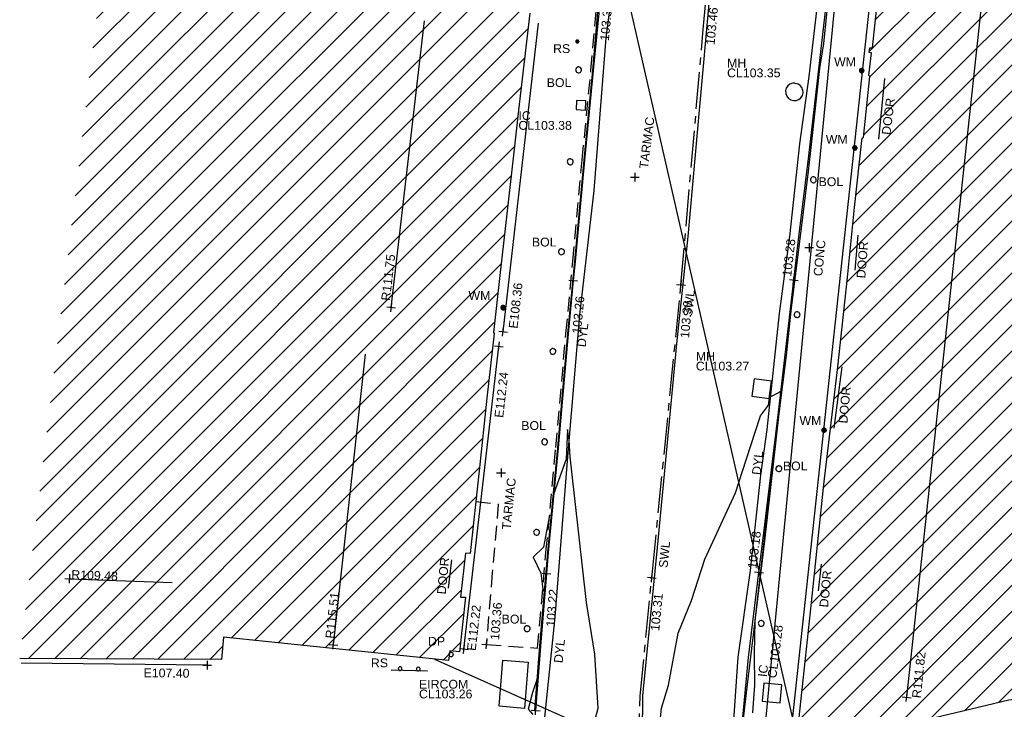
# Model space of a CAD drawing. Extents: x 635157 to 635442, y 694407 to 694910.
# Tile 92 of 104: x 635208 to 635241, y 694768 to 694792. Entities that reach past the tile are written whole.
import ezdxf

# ---------------------------------------------------------------- set-up
doc = ezdxf.new("R2010")
doc.units = 0
doc.header["$MEASUREMENT"] = 0
doc.linetypes.add('CENTER', pattern=[2, 1.25, -0.25, 0.25, -0.25])
doc.linetypes.add('DASHED', pattern=[0.75, 0.5, -0.25])
doc.layers.get('0').update_dxf_attribs({"color": 12, "linetype": 'CONTINUOUS'})
for name, color, linetype in [('BOLLARD', 132, 'CONTINUOUS'), ('BOLLARD_TXT', 132, 'CONTINUOUS'), ('BUILDING', 5, 'CONTINUOUS'), ('CHANGE_OF_SURFACE', 7, 'DASHED'), ('CHANGE_OF_SURFACE_LVL', 7, 'CONTINUOUS'), ('CONTOURS_MINOR', 132, 'CONTINUOUS'), ('DOOR', 7, 'CONTINUOUS'), ('DOOR_TXT', 7, 'CONTINUOUS'), ('DOWNPIPE', 151, 'CONTINUOUS'), ('DOWNPIPE_TXT', 151, 'CONTINUOUS'), ('EAVE', 3, 'CONTINUOUS'), ('EAVE_LVL', 3, 'CONTINUOUS'), ('EIRCOM_COVER', 3, 'CONTINUOUS'), ('EIRCOM_COVER_RMK', 3, 'CONTINUOUS'), ('FORM_LINE_LVL', 92, 'CONTINUOUS'), ('HATCHING', 4, 'CONTINUOUS'), ('INSPECTION_COVER', 12, 'CONTINUOUS'), ('INSPECTION_COVER_RMK', 12, 'CONTINUOUS'), ('KERB_BOTTOM', 172, 'CONTINUOUS'), ('KERB_BOTTOM_LVL', 172, 'CONTINUOUS'), ('KERB_TOP', 2, 'CONTINUOUS'), ('MANHOLES', 12, 'CONTINUOUS'), ('MANHOLES_RMK', 12, 'CONTINUOUS'), ('MARKINGS_DOUBLE_YELLOW', 9, 'CONTINUOUS'), ('MARKINGS_DOUBLE_YELLOW_TXT', 9, 'CONTINUOUS'), ('MARKINGS_WHITE_LINE', 9, 'CONTINUOUS'), ('MARKINGS_WHITE_LINE_TXT', 9, 'CONTINUOUS'), ('OVERHEAD_ELECTRIC', 1, 'OH_ELEC'), ('OVERHEAD_TELECOM', 3, 'OH_TEL'), ('RIDGE', 6, 'CONTINUOUS'), ('RIDGE_LVL', 6, 'CONTINUOUS'), ('ROAD_CROWNLINE', 212, 'CENTER'), ('ROAD_CROWNLINE_LVL', 212, 'CONTINUOUS'), ('ROADSIGN', 132, 'CONTINUOUS'), ('ROADSIGN_TXT', 132, 'CONTINUOUS'), ('TEXT', 7, 'CONTINUOUS'), ('TEXT_TXT', 7, 'CONTINUOUS'), ('WATER_METER', 5, 'CONTINUOUS'), ('WATER_METER_TXT', 5, 'CONTINUOUS')]:
    doc.layers.add(name, color=color, linetype=linetype)
doc.styles.add('Arial', font='arial.ttf')
doc.linetypes.add('OH_ELEC', pattern='A,4,-0.4,["OE",Arial,S=0.36,R=0,X=0,Y=-0.18],-1.2', length=5.6)
doc.linetypes.add('OH_TEL', pattern='A,4,-0.4,["OT",Arial,S=0.36,R=0,X=0,Y=-0.18],-1.2', length=5.6)

# ---------------------------------------------------------------- blocks, each defined once
blk = doc.blocks.new('CIRCL')
at = {"color": 0, "linetype": 'ByBlock', "flags": 128}
for points in [[(0.5, 0), (0.475, 0.154), (0.404, 0.293), (0.293, 0.404), (0.154, 0.475), (0, 0.5), (-0.154, 0.475), (-0.293, 0.404), (-0.404, 0.293), (-0.475, 0.154), (-0.5, 0), (-0.475, -0.154), (-0.404, -0.293), (-0.293, -0.404), (-0.154, -0.475), (0, -0.5), (0.154, -0.475), (0.293, -0.404), (0.404, -0.293), (0.475, -0.154)], [(0.5, 0), (0.475, -0.154)]]:
    blk.add_lwpolyline(points, dxfattribs=at)
blk = doc.blocks.new('MH_CIR2')
at = {"color": 0, "linetype": 'ByBlock', "flags": 128}
for points in [[(0.5, 0), (0.475, 0.154), (0.404, 0.293), (0.293, 0.404), (0.154, 0.475), (0, 0.5), (-0.154, 0.475), (-0.293, 0.404), (-0.404, 0.293), (-0.475, 0.154), (-0.5, 0), (-0.475, -0.154), (-0.404, -0.293), (-0.293, -0.404), (-0.154, -0.475), (0, -0.5), (0.154, -0.475), (0.293, -0.404), (0.404, -0.293), (0.475, -0.154)], [(-0.499, -0.033), (0.033, 0.499)], [(-0.496, 0.06), (-0.06, 0.496)], [(-0.488, -0.111), (0.111, 0.488)], [(-0.467, -0.18), (0.18, 0.467)], [(-0.467, 0.179), (-0.179, 0.467)], [(-0.438, -0.241), (0.241, 0.438)], [(-0.403, -0.296), (0.296, 0.403)], [(-0.362, -0.345), (0.345, 0.362)], [(-0.315, -0.388), (0.388, 0.315)], [(-0.263, -0.425), (0.425, 0.263)], [(-0.204, -0.456), (0.456, 0.204)], [(-0.138, -0.48), (0.48, 0.138)], [(-0.064, -0.496), (0.496, 0.064)], [(0.5, 0), (0.475, -0.154)], [(0.022, -0.5), (0.5, -0.022)], [(0.128, -0.483), (0.483, -0.128)], [(0.305, -0.396), (0.396, -0.305)]]:
    blk.add_lwpolyline(points, dxfattribs=at)
blk = doc.blocks.new('MH_CIR1')
at = {"color": 0, "linetype": 'ByBlock', "flags": 128}
for points in [[(0.5, 0), (0.475, 0.154), (0.404, 0.293), (0.293, 0.404), (0.154, 0.475), (0, 0.5), (-0.154, 0.475), (-0.293, 0.404), (-0.404, 0.293), (-0.475, 0.154), (-0.5, 0), (-0.475, -0.154), (-0.404, -0.293), (-0.293, -0.404), (-0.154, -0.475), (0, -0.5), (0.154, -0.475), (0.293, -0.404), (0.404, -0.293), (0.475, -0.154)], [(0.49, 0), (0.466, 0.151), (0.396, 0.288), (0.288, 0.396), (0.151, 0.466), (0, 0.49), (-0.151, 0.466), (-0.288, 0.396), (-0.396, 0.288), (-0.466, 0.151), (-0.49, 0), (-0.466, -0.151), (-0.396, -0.288), (-0.288, -0.396), (-0.151, -0.466), (0, -0.49), (0.151, -0.466), (0.288, -0.396), (0.396, -0.288), (0.466, -0.151)], [(0.471, 0), (0.448, 0.145), (0.381, 0.276), (0.276, 0.381), (0.145, 0.448), (0, 0.471), (-0.145, 0.448), (-0.276, 0.381), (-0.381, 0.276), (-0.448, 0.145), (-0.471, 0), (-0.448, -0.145), (-0.381, -0.276), (-0.276, -0.381), (-0.145, -0.448), (0, -0.471), (0.145, -0.448), (0.276, -0.381), (0.381, -0.276), (0.448, -0.145)], [(0.471, 0), (0.448, -0.145)], [(0.49, 0), (0.466, -0.151)], [(0.5, 0), (0.475, -0.154)]]:
    blk.add_lwpolyline(points, dxfattribs=at)
blk = doc.blocks.new('SIGNLEFT')
at = {"color": 0, "linetype": 'ByBlock', "flags": 128}
for points in [[(-0.2, 0), (-0.2025, 0.0155), (-0.2095, 0.0295), (-0.2205, 0.0405), (-0.2345, 0.0475), (-0.25, 0.05), (-0.2655, 0.0475), (-0.2795, 0.0405), (-0.2905, 0.0295), (-0.2975, 0.0155), (-0.3, 0), (-0.2975, -0.0155), (-0.2905, -0.0295), (-0.2795, -0.0405), (-0.2655, -0.0475), (-0.25, -0.05), (-0.2345, -0.0475), (-0.2205, -0.0405), (-0.2095, -0.0295), (-0.2025, -0.0155)], [(0.3, 0), (0.2975, 0.0155), (0.2905, 0.0295), (0.2795, 0.0405), (0.2655, 0.0475), (0.25, 0.05), (0.2345, 0.0475), (0.2205, 0.0405), (0.2095, 0.0295), (0.2025, 0.0155), (0.2, 0), (0.2025, -0.0155), (0.2095, -0.0295), (0.2205, -0.0405), (0.2345, -0.0475), (0.25, -0.05), (0.2655, -0.0475), (0.2795, -0.0405), (0.2905, -0.0295), (0.2975, -0.0155)]]:
    blk.add_lwpolyline(points, close=True, dxfattribs=at)
blk.add_lwpolyline([(0.5, -0.05), (-0.5, -0.05)], dxfattribs=at)
blk = doc.blocks.new('SPOT')
at = {"color": 0, "linetype": 'ByBlock', "flags": 128}
for points in [[(-0.5, 0), (0.5, 0)], [(0, 0.5), (0, -0.5)]]:
    blk.add_lwpolyline(points, dxfattribs=at)

msp = doc.modelspace()

# ---------------------------------------------------------------- hatches: boundary and pattern name
at = {"layer": 'HATCHING'}
h = msp.add_hatch(dxfattribs=at)
h.set_pattern_fill('ANSI31', color=256, scale=5)
h.paths.add_polyline_path([(635257.955, 694842.635), (635256.335, 694850.632), (635251.44, 694849.64), (635247.47, 694848.85), (635245.57, 694848.473), (635245.819, 694847.339), (635244.415, 694847.081), (635244.65, 694845.975), (635243.04, 694845.779), (635242.729, 694843.444), (635242.254, 694839.745), (635241.94, 694837.309), (635241.672, 694835.566), (635241.219, 694832.174), (635241.189, 694831.934), (635241.17, 694831.937), (635241.141, 694831.785), (635241.168, 694831.775), (635240.845, 694829.088), (635240.783, 694828.513), (635240.826, 694828.47), (635240.766, 694828.353), (635240.385, 694824.792), (635239.79, 694819.691), (635239.655, 694819.696), (635239.636, 694819.434), (635239.76, 694819.426), (635239.504, 694816.811), (635239.183, 694813.905), (635239.07, 694813.914), (635239.043, 694813.681), (635239.168, 694813.669), (635238.93, 694811.296), (635238.893, 694811.264), (635238.76, 694810.407), (635238.592, 694809.154), (635238.482, 694808.157), (635238.356, 694807.068), (635238.342, 694806.861), (635238.122, 694804.669), (635237.707, 694801.382), (635237.313, 694797.677), (635237.222, 694796.915), (635237.182, 694796.921), (635237.16, 694796.76), (635237.21, 694796.753), (635237.03, 694795.348), (635236.972, 694795.196), (635237.026, 694795.188), (635236.864, 694793.953), (635236.82, 694793.959), (635236.805, 694793.806), (635236.908, 694793.794), (635236.601, 694790.917), (635236.51, 694790.921), (635236.488, 694790.769), (635236.57, 694790.75), (635236.486, 694789.983), (635236.518, 694789.948), (635236.295, 694787.877), (635236.26, 694787.85), (635236.238, 694787.777), (635235.989, 694785.497), (635235.756, 694783.115), (635235.422, 694780.083), (635234.955, 694776.088), (635234.531, 694772.078), (635234.328, 694770.172), (635234.096, 694768.071), (635233.974, 694767.019), (635235.945, 694767.465), (635236.121, 694767.532), (635241.236, 694768.758), (635243.209, 694768.99), (635249.955, 694771.316)])
h.paths.add_polyline_path([(635238.874, 694810.829), (635241.104, 694810.829), (635241.104, 694811.295), (635238.874, 694811.295)], flags=24)
h.paths.add_polyline_path([(635239.226, 694813.542), (635241.455, 694813.542), (635241.455, 694814.007), (635239.226, 694814.007)], flags=24)
h.paths.add_polyline_path([(635247.211, 694848.93), (635249.153, 694849.274), (635249.072, 694849.732), (635247.129, 694849.388)], flags=25)
h.paths.add_polyline_path([(635244.882, 694846.932), (635245.259, 694844.86), (635245.702, 694844.94), (635245.324, 694847.012)], flags=24)
h.paths.add_polyline_path([(635244.44, 694847.004), (635244.697, 694845.592), (635245.149, 694845.675), (635244.892, 694847.087)], flags=24)
h.paths.add_polyline_path([(635251.188, 694849.695), (635253.253, 694850.111), (635253.164, 694850.552), (635251.099, 694850.136)], flags=25)
h.paths.add_polyline_path([(635254.466, 694850.325), (635255.873, 694850.609), (635255.782, 694851.06), (635254.375, 694850.776)], flags=9)
h.paths.add_polyline_path([(635248.54, 694848.363), (635248.779, 694846.948), (635249.233, 694847.025), (635248.994, 694848.44)], flags=24)
h.paths.add_polyline_path([(635241.597, 694836.35), (635241.821, 694838.05), (635241.366, 694838.11), (635241.142, 694836.41)], flags=25)
h.paths.add_polyline_path([(635237.255, 694797.998), (635237.428, 694799.704), (635236.971, 694799.75), (635236.798, 694798.045)], flags=25)
h.paths.add_polyline_path([(635243.059, 694845.287), (635243.791, 694845.287), (635243.791, 694845.737), (635243.059, 694845.737)], flags=24)
h.paths.add_polyline_path([(635241.655, 694801.724), (635241.844, 694803.451), (635241.388, 694803.502), (635241.198, 694801.774)], flags=24)
h.paths.add_polyline_path([(635241.894, 694770.837), (635243.549, 694771.369), (635243.408, 694771.807), (635241.754, 694771.275)], flags=24)
h.paths.add_polyline_path([(635238.317, 694768.727), (635238.504, 694770.455), (635238.047, 694770.504), (635237.86, 694768.777)], flags=24)
h.paths.add_polyline_path([(635240.911, 694794.131), (635241.098, 694795.859), (635240.641, 694795.908), (635240.454, 694794.181)], flags=24)
h.paths.add_polyline_path([(635242.159, 694807.938), (635242.279, 694809.672), (635241.821, 694809.703), (635241.701, 694807.97)], flags=24)
h.paths.add_polyline_path([(635242.249, 694810.883), (635242.457, 694812.609), (635242.001, 694812.664), (635241.793, 694810.938)], flags=24)
h.paths.add_polyline_path([(635243.928, 694825.595), (635244.09, 694827.325), (635243.632, 694827.368), (635243.47, 694825.638)], flags=24)
h.paths.add_polyline_path([(635245.094, 694832.674), (635245.331, 694834.393), (635244.883, 694834.455), (635244.647, 694832.736)], flags=24)
h.paths.add_polyline_path([(635246.441, 694843.638), (635246.675, 694845.36), (635246.22, 694845.422), (635245.986, 694843.7)], flags=24)
h.paths.add_polyline_path([(635256.281, 694850.624), (635257.683, 694850.931), (635257.585, 694851.38), (635256.183, 694851.073)], flags=9)
h.paths.add_polyline_path([(635242.514, 694846.362), (635244.465, 694848.448), (635244.125, 694848.766), (635242.174, 694846.68)], flags=25)
h.paths.add_polyline_path([(635236.213, 694767.467), (635236.724, 694766.125), (635237.153, 694766.289), (635236.643, 694767.63)], flags=9)
h.paths.add_polyline_path([(635234.525, 694767.276), (635235.904, 694767.581), (635235.803, 694768.036), (635234.424, 694767.73)], flags=24)
h.paths.add_polyline_path([(635235.17, 694771.811), (635235.308, 694773.217), (635234.845, 694773.263), (635234.707, 694771.857)], flags=24)
h.paths.add_polyline_path([(635235.827, 694778.064), (635235.955, 694779.471), (635235.491, 694779.513), (635235.363, 694778.106)], flags=24)
h.paths.add_polyline_path([(635236.435, 694782.997), (635236.549, 694784.405), (635236.084, 694784.443), (635235.971, 694783.035)], flags=24)
h.paths.add_polyline_path([(635237.287, 694787.864), (635237.459, 694789.266), (635236.996, 694789.323), (635236.825, 694787.921)], flags=24)
h.paths.add_polyline_path([(635237.623, 694794.681), (635237.792, 694796.083), (635237.329, 694796.139), (635237.161, 694794.736)], flags=24)
h.paths.add_polyline_path([(635238.787, 694800.981), (635239.017, 694802.374), (635238.558, 694802.45), (635238.328, 694801.056)], flags=24)
h.paths.add_polyline_path([(635239.07, 694807.838), (635239.273, 694809.236), (635238.812, 694809.303), (635238.609, 694807.905)], flags=24)
h.paths.add_polyline_path([(635239.676, 694811.286), (635239.815, 694812.692), (635239.352, 694812.737), (635239.213, 694811.332)], flags=24)
h.paths.add_polyline_path([(635240.163, 694816.699), (635240.315, 694818.103), (635239.852, 694818.153), (635239.7, 694816.749)], flags=24)
h.paths.add_polyline_path([(635240.377, 694819.412), (635240.567, 694820.812), (635240.106, 694820.874), (635239.916, 694819.474)], flags=24)
h.paths.add_polyline_path([(635241.233, 694826.612), (635241.362, 694828.019), (635240.898, 694828.062), (635240.769, 694826.655)], flags=24)
h.paths.add_polyline_path([(635241.489, 694829.012), (635241.634, 694830.417), (635241.171, 694830.465), (635241.026, 694829.06)], flags=24)
h.paths.add_polyline_path([(635242.115, 694832.728), (635242.282, 694834.131), (635241.819, 694834.186), (635241.652, 694832.783)], flags=24)
h.paths.add_polyline_path([(635242.795, 694839.263), (635243.021, 694840.657), (635242.562, 694840.732), (635242.335, 694839.338)], flags=24)
h.paths.add_polyline_path([(635243.13, 694841.169), (635243.302, 694842.571), (635242.84, 694842.627), (635242.668, 694841.225)], flags=24)
h.paths.add_polyline_path([(635253.712, 694849.287), (635255.087, 694849.612), (635254.98, 694850.065), (635253.605, 694849.74)], flags=24)
h = msp.add_hatch(dxfattribs=at)
h.set_pattern_fill('ANSI31', color=256, scale=5)
h.paths.add_polyline_path([(635224.572, 694788.799), (635224.955, 694792.098), (635225.189, 694794.237), (635225.525, 694797.29), (635225.828, 694800.258), (635226.02, 694802.187), (635226.32, 694805.115), (635226.501, 694807.231), (635226.66, 694809.174), (635226.756, 694810.174), (635212.404, 694811.552), (635212.299, 694810.451), (635212.134, 694808.433), (635211.965, 694806.464), (635207.614, 694770.171), (635214.474, 694770.139), (635214.538, 694770.894), (635222.194, 694770.101), (635222.234, 694770.438), (635222.57, 694770.395), (635222.765, 694772.252), (635222.602, 694772.26), (635222.766, 694773.748), (635222.93, 694773.735), (635223.234, 694776.544), (635223.497, 694779.015), (635223.744, 694781.213), (635223.722, 694781.247), (635223.95, 694783.292), (635224.185, 694785.389), (635224.389, 694787.171)])
h.paths.add_polyline_path([(635209.285, 694772.799), (635211.021, 694772.734), (635211.038, 694773.194), (635209.302, 694773.258)], flags=24)
h.paths.add_polyline_path([(635223.286, 694807.339), (635223.459, 694809.068), (635223.002, 694809.114), (635222.829, 694807.385)], flags=24)
h.paths.add_polyline_path([(635221.857, 694793.129), (635222.03, 694794.858), (635221.573, 694794.903), (635221.4, 694793.174)], flags=24)
h.paths.add_polyline_path([(635220.272, 694782.23), (635220.473, 694783.956), (635220.016, 694784.009), (635219.815, 694782.283)], flags=24)
h.paths.add_polyline_path([(635218.375, 694770.751), (635218.565, 694772.478), (635218.108, 694772.528), (635217.918, 694770.801)], flags=24)
h.paths.add_polyline_path([(635221.419, 694770.533), (635222.151, 694770.533), (635222.151, 694770.983), (635221.419, 694770.983)], flags=24)
h.paths.add_polyline_path([(635226.077, 694804.719), (635226.18, 694806.128), (635225.716, 694806.162), (635225.612, 694804.754)], flags=24)
h.paths.add_polyline_path([(635224.72, 694792.432), (635224.891, 694793.834), (635224.429, 694793.89), (635224.258, 694792.488)], flags=24)
h.paths.add_polyline_path([(635225.521, 694800.204), (635225.619, 694801.613), (635225.155, 694801.645), (635225.056, 694800.236)], flags=24)
h.paths.add_polyline_path([(635222.797, 694782.28), (635223.691, 694782.28), (635223.691, 694782.73), (635222.797, 694782.73)], flags=24)
h.paths.add_polyline_path([(635222.172, 694772.256), (635222.306, 694773.662), (635221.842, 694773.706), (635221.708, 694772.3)], flags=24)

# ---------------------------------------------------------------- linework, layer by layer
at = {"layer": 'BUILDING'}
for points in [[(635234.096, 694768.071, 103.295), (635234.328, 694770.172, 103.322), (635234.531, 694772.078, 103.33), (635234.955, 694776.088, 103.351), (635235.422, 694780.083, 103.351), (635235.756, 694783.115, 103.397), (635235.989, 694785.497, 103.432), (635236.238, 694787.777, 103.43), (635236.26, 694787.85, 103.429), (635236.295, 694787.877, 103.429), (635236.518, 694789.948, 103.411), (635236.486, 694789.983, 103.411), (635236.57, 694790.75, 103.423), (635236.488, 694790.769, 103.426), (635236.51, 694790.921, 103.456), (635236.601, 694790.917, 103.459), (635236.908, 694793.794, 103.483)], [(635224.955, 694792.098, 103.479), (635224.572, 694788.799, 103.458), (635224.389, 694787.171, 103.438), (635224.185, 694785.389, 103.414), (635223.95, 694783.292, 103.411), (635223.722, 694781.247, 103.396), (635223.744, 694781.213, 103.385), (635223.497, 694779.015, 103.373), (635223.234, 694776.544, 103.354), (635222.93, 694773.735, 103.405), (635222.766, 694773.748, 103.417), (635222.602, 694772.26, 103.424), (635222.765, 694772.252, 103.412), (635222.57, 694770.395, 103.417), (635222.234, 694770.438, 103.426), (635222.194, 694770.101, 103.423), (635214.538, 694770.894, 103.461), (635214.474, 694770.139, 103.438), (635207.614, 694770.171, 103.36)], [(635249.955, 694771.316, 103.451), (635243.209, 694768.99, 103.393), (635241.236, 694768.758, 103.34), (635236.121, 694767.532, 103.337)]]:
    msp.add_polyline3d(points, dxfattribs=at)
at = {"layer": 'CHANGE_OF_SURFACE'}
msp.add_polyline3d([(635223.122, 694775.506, 103.373), (635223.885, 694775.422, 103.336), (635223.678, 694773.095, 103.304), (635223.479, 694770.645, 103.355), (635225.22, 694770.527, 103.277), (635225.506, 694773.781, 103.233), (635225.842, 694777.342, 103.281), (635226.185, 694781.215, 103.269), (635226.415, 694783.673, 103.275), (635226.738, 694787.113, 103.296), (635227.035, 694790.161, 103.317), (635227.241, 694792.548, 103.376), (635227.446, 694794.493, 103.426), (635227.896, 694795.343, 103.399), (635228.048, 694796.97, 103.394), (635228.105, 694797.621, 103.426), (635227.838, 694798.521, 103.452), (635228.003, 694800.282, 103.4), (635228.196, 694802.506, 103.495), (635228.462, 694805.305, 103.492), (635228.693, 694807.901, 103.569), (635229.145, 694812.752, 103.649), (635229.435, 694815.478, 103.653)], dxfattribs=at)
at = {"layer": 'CONTOURS_MINOR'}
for points in [[(635229.327, 694767.497, 103.25), (635229.434, 694768.481, 103.25), (635229.671, 694769.266, 103.25), (635229.999, 694771.033, 103.25), (635230.454, 694772.144, 103.25), (635230.908, 694773.543, 103.25), (635231.946, 694775.801, 103.25), (635232.185, 694776.542, 103.25), (635232.615, 694777.863, 103.25), (635232.804, 694778.415, 103.25), (635233.076, 694778.78, 103.25), (635233.138, 694779.243, 103.25), (635233.129, 694779.064, 103.25), (635233.427, 694779.207, 103.25), (635233.5, 694779.283, 103.25), (635233.446, 694778.807, 103.25), (635233.463, 694778.916, 103.25), (635233.425, 694778.599, 103.25), (635232.874, 694773.845, 103.25), (635232.605, 694771.462, 103.25), (635232.588, 694770.321, 103.25), (635232.591, 694769.257, 103.25), (635232.577, 694768.976, 103.25), (635232.525, 694768.328, 103.25)], [(635227.157, 694768.021, 103.25), (635227.282, 694768.485, 103.25), (635227.169, 694770.325, 103.25), (635226.881, 694772.078, 103.25), (635226.364, 694776.72, 103.25), (635226.323, 694777.027, 103.25), (635226.293, 694777.59, 103.25), (635226.241, 694777.958, 103.25), (635226.195, 694776.944, 103.25), (635225.774, 694775.775, 103.25), (635225.692, 694775.034, 103.25), (635225.625, 694775.04, 103.25), (635225.426, 694773.951, 103.25), (635225.069, 694773.617, 103.25), (635225.331, 694773.071, 103.25), (635225.396, 694772.526, 103.25), (635225.437, 694772.523, 103.25), (635225.448, 694772.357, 103.25), (635225.388, 694771.611, 103.25), (635225.212, 694769.553, 103.25), (635225.168, 694769.382, 103.25), (635225.042, 694769.016, 103.25), (635224.896, 694768.454, 103.25), (635225.056, 694768.272, 103.25)]]:
    msp.add_polyline3d(points, dxfattribs=at)
at = {"layer": 'DOOR'}
for points in [[(635237.014, 694789.875, 103.427), (635236.815, 694787.824, 103.429)], [(635236.104, 694784.556, 103.417), (635236.004, 694783.365, 103.414)], [(635235.558, 694780.078, 103.342), (635235.293, 694778.002, 103.33)], [(635222.197, 694772.561, 103.434), (635222.3, 694773.522, 103.432)], [(635234.862, 694773.373, 103.343), (635234.763, 694772.47, 103.337)]]:
    msp.add_polyline3d(points, dxfattribs=at)
at = {"layer": 'EAVE'}
for points in [[(635237.075, 694797.659, 108.815), (635233.744, 694766.831, 108.879)], [(635224.047, 694781.277, 108.357), (635225.246, 694791.758, 108.263)], [(635222.717, 694770.49, 112.224), (635223.903, 694780.779, 112.244)], [(635213.989, 694769.944, 107.403), (635207.663, 694770.012, 107.376)]]:
    msp.add_polyline3d(points, dxfattribs=at)
at = {"layer": 'EIRCOM_COVER'}
msp.add_polyline3d([(635224.776, 694768.478, 103.262), (635223.909, 694768.548, 103.297), (635224.036, 694770.117, 103.324), (635224.903, 694770.047, 103.289)], close=True, dxfattribs=at)
at = {"layer": 'INSPECTION_COVER'}
for points in [[(635226.857, 694789.12, 103.384), (635226.546, 694789.133, 103.384), (635226.533, 694788.822, 103.387), (635226.844, 694788.809, 103.387)], [(635233.529, 694769.279, 103.283), (635232.917, 694769.337, 103.283), (635232.859, 694768.725, 103.28), (635233.471, 694768.667, 103.28)]]:
    msp.add_polyline3d(points, close=True, dxfattribs=at)
at = {"layer": 'KERB_BOTTOM'}
for points in [[(635232.156, 694767.696, 103.129), (635232.396, 694770.209, 103.159), (635232.747, 694773.099, 103.18), (635232.888, 694774.26, 103.188), (635233.426, 694778.635, 103.244), (635233.929, 694783.029, 103.285), (635234.097, 694784.495, 103.298), (635234.447, 694787.258, 103.319), (635235.099, 694792.96, 103.348), (635235.183, 694793.694, 103.352), (635235.592, 694797.177, 103.39), (635236.052, 694801.213, 103.414), (635236.243, 694802.894, 103.432), (635236.464, 694804.828, 103.452), (635236.864, 694808.279, 103.503), (635237.182, 694811.012, 103.551), (635237.399, 694812.827, 103.589), (635237.634, 694814.784, 103.629), (635238.207, 694820.068, 103.715)], [(635227.354, 694792.677, 103.333), (635227.114, 694790.154, 103.307), (635226.817, 694787.105, 103.286), (635226.494, 694783.665, 103.265), (635226.433, 694783.016, 103.263), (635226.264, 694781.208, 103.259), (635225.921, 694777.335, 103.271), (635225.585, 694773.774, 103.223), (635225.524, 694773.058, 103.22), (635225.315, 694770.588, 103.209), (635225.154, 694768.404, 103.197)]]:
    msp.add_polyline3d(points, dxfattribs=at)
at = {"layer": 'KERB_TOP'}
for points in [[(635225.124, 694768.409, 103.227), (635225.293, 694770.6, 103.271), (635225.573, 694773.775, 103.233), (635225.909, 694777.336, 103.281), (635226.252, 694781.209, 103.269), (635226.482, 694783.666, 103.275), (635226.805, 694787.106, 103.296), (635227.102, 694790.155, 103.317), (635227.308, 694792.541, 103.376), (635227.511, 694794.473, 103.426), (635227.962, 694795.323, 103.399), (635228.115, 694796.964, 103.394), (635228.173, 694797.628, 103.426), (635227.906, 694798.527, 103.452), (635228.07, 694800.276, 103.4), (635228.263, 694802.5, 103.495), (635228.529, 694805.299, 103.492), (635228.76, 694807.895, 103.569), (635229.212, 694812.745, 103.649), (635229.502, 694815.471, 103.653)], [(635237.654, 694814.829, 103.7), (635237.533, 694813.921, 103.635), (635237.354, 694812.36, 103.596), (635237.107, 694810.135, 103.623), (635236.844, 694808.083, 103.584), (635236.481, 694804.691, 103.555), (635236.063, 694801.194, 103.488), (635235.631, 694797.169, 103.443), (635235.303, 694794.65, 103.402), (635235.319, 694794.53, 103.42), (635235.244, 694794.068, 103.423), (635234.938, 694791.071, 103.423), (635234.803, 694790.218, 103.366), (635234.53, 694787.741, 103.346), (635234.42, 694786.733, 103.408), (635234.158, 694784.61, 103.39), (635233.839, 694782.089, 103.364), (635233.67, 694780.468, 103.283), (635233.423, 694778.5, 103.266), (635232.93, 694774.174, 103.281), (635232.334, 694769.193, 103.224), (635232.192, 694767.931, 103.22)]]:
    msp.add_polyline3d(points, dxfattribs=at)
at = {"layer": 'MANHOLES'}
msp.add_polyline3d([(635232.582, 694779.676, 103.266), (635232.504, 694779.085, 103.266), (635233.095, 694779.007, 103.253), (635233.173, 694779.598, 103.253)], close=True, dxfattribs=at)
at = {"layer": 'MARKINGS_DOUBLE_YELLOW'}
for points in [[(635237.283, 694814.818, 103.635), (635236.851, 694811.108, 103.555), (635236.481, 694807.988, 103.498), (635236.102, 694804.473, 103.447), (635235.604, 694800.149, 103.408), (635235.342, 694798.149, 103.4), (635234.93, 694794.138, 103.355), (635234.447, 694789.943, 103.342), (635234.124, 694787.659, 103.325), (635233.786, 694784.513, 103.299), (635233.433, 694781.894, 103.278), (635233.01, 694777.956, 103.239), (635232.802, 694776.397, 103.23), (635232.45, 694773.157, 103.191), (635232.024, 694770.218, 103.162), (635231.803, 694766.915, 103.129)], [(635225.442, 694767.948, 103.206), (635225.815, 694771.579, 103.22), (635226.234, 694776.889, 103.247), (635226.651, 694781.848, 103.268), (635227.139, 694786.071, 103.292), (635227.551, 694791.26, 103.325), (635227.868, 694793.706, 103.357), (635228.32, 694795.302, 103.375), (635228.528, 694797.97, 103.393), (635228.322, 694798.838, 103.393), (635228.443, 694800.279, 103.396)]]:
    msp.add_polyline3d(points, dxfattribs=at)
at = {"layer": 'MARKINGS_WHITE_LINE'}
msp.add_polyline3d([(635229.972, 694814.63, 103.617), (635233.144, 694814.375, 103.735), (635232.813, 694810.267, 103.643), (635232.411, 694806.388, 103.59), (635232.102, 694803.208, 103.554), (635231.771, 694799.811, 103.516), (635231.363, 694795.882, 103.483), (635231.048, 694792.559, 103.459), (635230.722, 694788.929, 103.429), (635230.332, 694784.507, 103.39), (635229.94, 694780.87, 103.361), (635229.589, 694777.149, 103.334), (635229.286, 694773.948, 103.312), (635229.031, 694771.422, 103.292), (635228.787, 694768.909, 103.283), (635228.774, 694767.627, 103.277)], dxfattribs=at)
at = {"layer": 'OVERHEAD_ELECTRIC'}
for points in [[(635249.222, 694770.48, 110.271), (635232.713, 694765.242, 110.158), (635235.587, 694795.064, 110.694)], [(635232.713, 694765.242, 110.158), (635221.728, 694770.137, 109.438)]]:
    msp.add_polyline3d(points, dxfattribs=at)
at = {"layer": 'OVERHEAD_TELECOM'}
msp.add_polyline3d([(635234.026, 694767.594, 110.519), (635227.566, 694795.854, 110.184)], dxfattribs=at)
at = {"layer": 'RIDGE'}
for points in [[(635240.756, 694796.529, 111.878), (635237.766, 694768.855, 111.822)], [(635220.244, 694782.1, 111.753), (635221.379, 694791.839, 111.766)], [(635218.28, 694770.637, 115.509), (635219.368, 694780.515, 115.496)], [(635209.303, 694772.885, 109.48), (635212.803, 694772.755, 109.507)]]:
    msp.add_polyline3d(points, dxfattribs=at)
at = {"layer": 'ROAD_CROWNLINE'}
msp.add_polyline3d([(635228.641, 694766.549, 103.271), (635228.707, 694768.9, 103.284), (635229.102, 694772.917, 103.312), (635229.123, 694773.127, 103.313), (635230.092, 694782.829, 103.375), (635230.095, 694782.868, 103.375), (635230.842, 694791.426, 103.449), (635230.973, 694792.829, 103.46), (635231.52, 694798.674, 103.507), (635231.927, 694802.783, 103.553), (635232.274, 694806.294, 103.593), (635232.879, 694812.738, 103.703), (635233.034, 694814.384, 103.731), (635233.404, 694819.306, 103.813)], dxfattribs=at)

# ---------------------------------------------------------------- block references
at = {"layer": 'BOLLARD'}
for p, xscale, yscale, zscale, rotation in [((635226.613, 694790.174, 103.417), 0.2000000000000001, 0.2000000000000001, 0.2000000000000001, 84.682095), ((635226.329, 694787.049, 103.382), 0.2, 0.2, 0.2, 84.807224), ((635234.595, 694786.437, 103.423), 0.2, 0.2, 0.2, 263.1182759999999), ((635226.033, 694783.992, 103.342), 0.2, 0.2, 0.2, 84.469465), ((635234.042, 694781.855, 103.397), 0.2, 0.2, 0.2, 263.1182759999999), ((635225.741, 694780.608, 103.316), 0.2, 0.2, 0.2, 85.068254), ((635225.459, 694777.534, 103.304), 0.2, 0.2, 0.2, 84.758519), ((635233.423, 694776.623, 103.31), 0.2, 0.2, 0.2, 83.18991900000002), ((635225.185, 694774.461, 103.301), 0.2, 0.2, 0.2, 84.904771), ((635224.867, 694771.187, 103.295), 0.2, 0.2, 0.2, 84.452326), ((635232.824, 694771.365, 103.274), 0.2, 0.2, 0.2, 83.50079)]:
    msp.add_blockref('CIRCL', p, dxfattribs=dict(at, xscale=xscale, yscale=yscale, zscale=zscale, rotation=rotation))
at = {"layer": 'CHANGE_OF_SURFACE_LVL', "xscale": 0.3000000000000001, "yscale": 0.3000000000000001, "zscale": 0.3000000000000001, "rotation": 85.356377}
msp.add_blockref('SPOT', (635223.479, 694770.645, 103.355), dxfattribs=at)
at = {"layer": 'DOWNPIPE', "xscale": 0.15, "yscale": 0.15, "zscale": 0.15}
msp.add_blockref('MH_CIR1', (635222.279, 694770.309, 103.423), dxfattribs=at)
at = {"layer": 'EAVE_LVL'}
for p, xscale, yscale, zscale, rotation in [((635224.047, 694781.277, 108.357), 0.3, 0.3, 0.3, 83.473877), ((635223.903, 694780.779, 112.244), 0.3, 0.3, 0.3, 83.424606), ((635222.717, 694770.49, 112.224), 0.3, 0.3, 0.3, 83.424606), ((635213.989, 694769.944, 107.403), 0.2999999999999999, 0.2999999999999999, 0.2999999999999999, 359.384125)]:
    msp.add_blockref('SPOT', p, dxfattribs=dict(at, xscale=xscale, yscale=yscale, zscale=zscale, rotation=rotation))
at = {"layer": 'FORM_LINE_LVL', "xscale": 0.3, "yscale": 0.3, "zscale": 0.3, "rotation": 86.92900099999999}
msp.add_blockref('SPOT', (635225.154, 694768.404, 103.197), dxfattribs=at)
at = {"layer": 'KERB_BOTTOM_LVL'}
for p, xscale, yscale, zscale, rotation in [((635226.433, 694783.016, 103.263), 0.3, 0.3, 0.3, 84.652122), ((635233.929, 694783.029, 103.285), 0.3, 0.3, 0.3, 83.467789), ((635225.524, 694773.058, 103.22), 0.3000000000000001, 0.3000000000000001, 0.3000000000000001, 85.15599800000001), ((635232.747, 694773.099, 103.18), 0.3, 0.3, 0.3, 83.07525600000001)]:
    msp.add_blockref('SPOT', p, dxfattribs=dict(at, xscale=xscale, yscale=yscale, zscale=zscale, rotation=rotation))
at = {"layer": 'MANHOLES', "xscale": 0.6, "yscale": 0.6, "zscale": 0.6, "rotation": 83.744759}
msp.add_blockref('CIRCL', (635233.949, 694789.426, 103.346), dxfattribs=at)
at = {"layer": 'RIDGE_LVL'}
for p, xscale, yscale, zscale, rotation in [((635220.244, 694782.1, 111.753), 0.3, 0.3, 0.3, 83.352638), ((635209.303, 694772.885, 109.48), 0.3000000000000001, 0.3000000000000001, 0.3000000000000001, 357.872864), ((635218.28, 694770.637, 115.509), 0.3, 0.3, 0.3, 83.714561), ((635237.766, 694768.855, 111.822), 0.3, 0.3, 0.3, 83.833473)]:
    msp.add_blockref('SPOT', p, dxfattribs=dict(at, xscale=xscale, yscale=yscale, zscale=zscale, rotation=rotation))
at = {"layer": 'ROAD_CROWNLINE_LVL'}
for p, xscale, yscale, zscale, rotation in [((635230.095, 694782.868, 103.375), 0.3, 0.3, 0.3, 85.014153), ((635229.102, 694772.917, 103.312), 0.2999999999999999, 0.2999999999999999, 0.2999999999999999, 84.37934100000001)]:
    msp.add_blockref('SPOT', p, dxfattribs=dict(at, xscale=xscale, yscale=yscale, zscale=zscale, rotation=rotation))
at = {"layer": 'ROADSIGN', "xscale": 0.1, "yscale": 0.1, "zscale": 0.1}
msp.add_blockref('MH_CIR2', (635226.572, 694791.138, 103.43), dxfattribs=at)
at = {"layer": 'ROADSIGN', "xscale": 1.235295, "yscale": 1.235295, "rotation": 358.747579}
msp.add_blockref('SIGNLEFT', (635220.856, 694769.82, 103.444), dxfattribs=at)
at = {"layer": 'TEXT', "xscale": 0.3, "yscale": 0.3, "zscale": 0.3}
for p in [(635228.527, 694786.527, 103.342), (635234.453, 694784.134, 103.39), (635223.977, 694776.483, 103.336)]:
    msp.add_blockref('SPOT', p, dxfattribs=at)
at = {"layer": 'WATER_METER', "xscale": 0.15, "yscale": 0.15, "zscale": 0.15}
for p in [(635236.239, 694790.149, 103.417), (635236.006, 694787.522, 103.426), (635224.048, 694782.093, 103.39), (635234.957, 694777.931, 103.339)]:
    msp.add_blockref('MH_CIR2', p, dxfattribs=at)

# ---------------------------------------------------------------- texts
at = {"layer": 'BOLLARD_TXT', "style": 'Arial'}
for p in [(635225.53, 694789.59), (635234.773, 694786.223), (635225.027, 694784.172), (635224.666, 694777.937), (635233.56, 694776.564), (635223.999, 694771.361)]:
    msp.add_text('BOL', height=0.3, dxfattribs=at).set_placement(p)
at = {"layer": 'CHANGE_OF_SURFACE_LVL', "style": 'Arial'}
msp.add_text('103.36', height=0.3, rotation=85.3564, dxfattribs=at).set_placement((635223.909, 694770.789))
at = {"layer": 'DOOR_TXT', "style": 'Arial'}
for rotation, p in [(83.0222, (635237.214, 694787.951)), (85.3856, (635236.359, 694783.081)), (84.8216, (635235.752, 694778.149)), (84.5597, (635222.097, 694772.341)), (84.3864, (635235.095, 694771.897))]:
    msp.add_text('DOOR', height=0.3, rotation=rotation, dxfattribs=at).set_placement(p)
at = {"layer": 'DOWNPIPE_TXT', "style": 'Arial'}
msp.add_text('DP', height=0.3, dxfattribs=at).set_placement((635221.494, 694770.608))
at = {"layer": 'EAVE_LVL', "style": 'Arial'}
for s, rotation, p in [('E108.36', 83.4739, (635224.534, 694781.37)), ('E112.24', 83.4246, (635224.049, 694778.338)), ('E112.22', 83.4246, (635223.114, 694770.421)), ('E107.40', 359.3841, (635211.824, 694769.537))]:
    msp.add_text(s, height=0.3, rotation=rotation, dxfattribs=at).set_placement(p)
at = {"layer": 'EIRCOM_COVER_RMK', "style": 'Arial'}
for s, p in [('EIRCOM', (635221.188, 694769.147)), ('CL103.26', (635221.188, 694768.817))]:
    msp.add_text(s, height=0.3, dxfattribs=at).set_placement(p)
at = {"layer": 'INSPECTION_COVER_RMK', "style": 'Arial'}
for s, p in [('IC', (635224.568, 694788.467)), ('CL103.38', (635224.568, 694788.137))]:
    msp.add_text(s, height=0.3, dxfattribs=at).set_placement(p)
for s, p in [('CL103.28', (635233.335, 694769.488)), ('IC', (635233.008, 694769.53))]:
    msp.add_text(s, height=0.3, rotation=82.7509, dxfattribs=at).set_placement(p)
at = {"layer": 'KERB_BOTTOM_LVL', "style": 'Arial'}
for s, rotation, p in [('103.34', 84.6521, (635227.643, 694791.149)), ('103.28', 83.4678, (635233.841, 694783.139)), ('103.26', 84.6521, (635226.694, 694781.194)), ('103.18', 83.0753, (635232.66, 694773.21)), ('103.22', 85.156, (635225.802, 694771.238))]:
    msp.add_text(s, height=0.3, rotation=rotation, dxfattribs=at).set_placement(p)
at = {"layer": 'MANHOLES_RMK', "style": 'Arial'}
for s, p in [('MH', (635231.662, 694790.251)), ('CL103.35', (635231.662, 694789.921)), ('MH', (635230.6, 694780.289)), ('CL103.27', (635230.6, 694779.959))]:
    msp.add_text(s, height=0.3, dxfattribs=at).set_placement(p)
at = {"layer": 'MARKINGS_DOUBLE_YELLOW_TXT', "style": 'Arial'}
for rotation, p in [(83.4083, (635226.855, 694780.739)), (83.7996, (635232.802, 694776.397)), (84.1348, (635226.069, 694770.006))]:
    msp.add_text('DYL', height=0.3, rotation=rotation, dxfattribs=at).set_placement(p)
at = {"layer": 'MARKINGS_WHITE_LINE_TXT', "style": 'Arial'}
for rotation, p in [(83.8483, (635230.47, 694781.777)), (84.2355, (635229.636, 694773.238))]:
    msp.add_text('SWL', height=0.3, rotation=rotation, dxfattribs=at).set_placement(p)
at = {"layer": 'RIDGE_LVL', "style": 'Arial'}
for s, rotation, p in [('R111.75', 83.3526, (635220.199, 694782.316)), ('R109.48', 357.8729, (635209.364, 694772.878)), ('R115.51', 83.7146, (635218.302, 694770.836)), ('R111.82', 83.8335, (635238.244, 694768.812))]:
    msp.add_text(s, height=0.3, rotation=rotation, dxfattribs=at).set_placement(p)
at = {"layer": 'ROAD_CROWNLINE_LVL', "style": 'Arial'}
for s, rotation, p in [('103.46', 84.6559, (635231.235, 694791.007)), ('103.38', 85.0142, (635230.368, 694781.047)), ('103.31', 84.3793, (635229.355, 694771.094))]:
    msp.add_text(s, height=0.3, rotation=rotation, dxfattribs=at).set_placement(p)
at = {"layer": 'ROADSIGN_TXT', "style": 'Arial'}
for p in [(635225.747, 694790.745), (635219.554, 694769.873)]:
    msp.add_text('RS', height=0.3, dxfattribs=at).set_placement(p)
at = {"layer": 'TEXT_TXT', "style": 'Arial'}
for s, rotation, p in [('TARMAC', 82.7443, (635228.972, 694786.8)), ('CONC', 84.7658, (635234.898, 694783.152)), ('TARMAC', 84.1529, (635224.302, 694774.534))]:
    msp.add_text(s, height=0.3, rotation=rotation, dxfattribs=at).set_placement(p)
at = {"layer": 'WATER_METER_TXT', "style": 'Arial'}
for p in [(635235.301, 694790.298), (635235.019, 694787.661), (635222.872, 694782.355), (635234.125, 694778.108)]:
    msp.add_text('WM', height=0.3, dxfattribs=at).set_placement(p)

doc.saveas('drawing.dxf')
